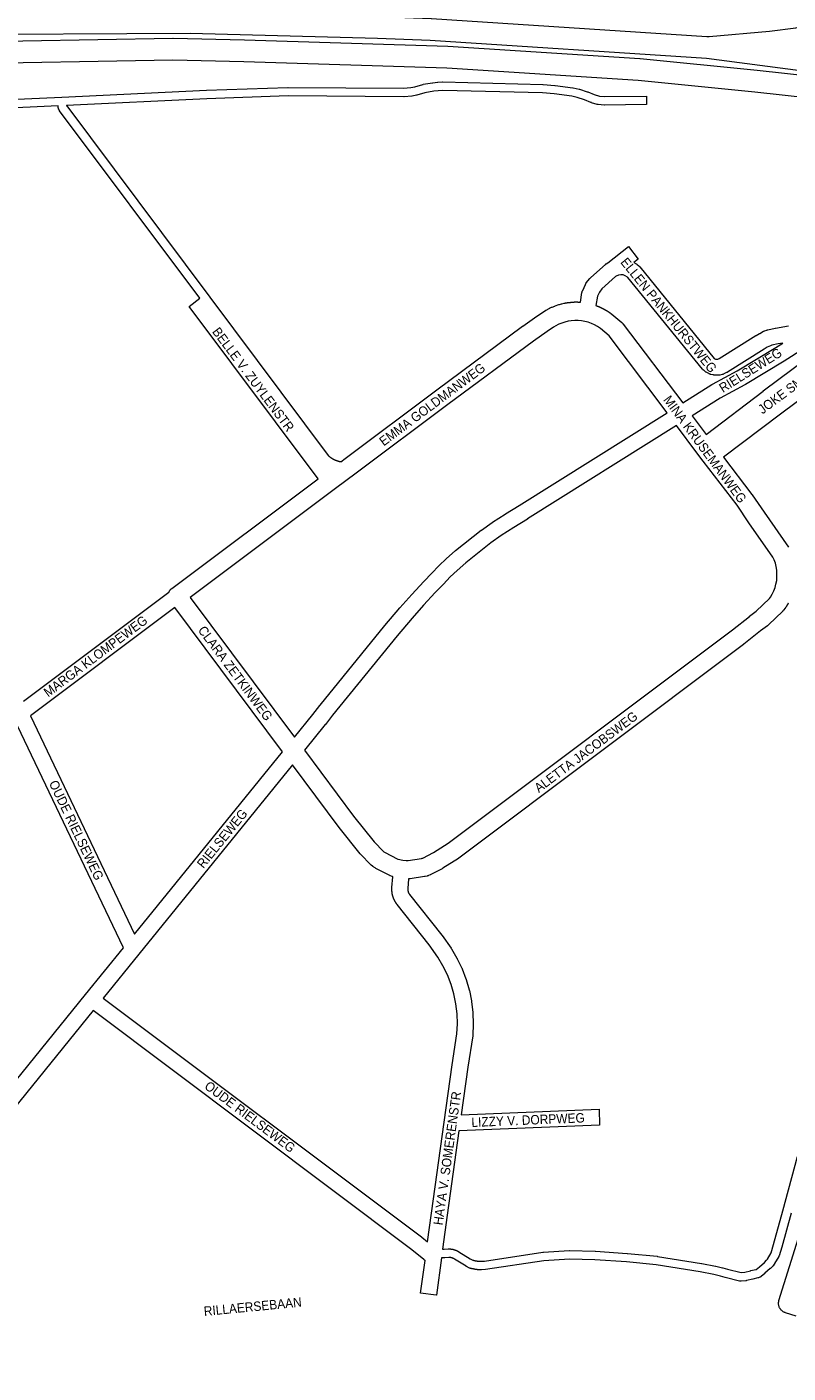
# Model space of a CAD drawing. Header units: metres. Extents: x 123819 to 142731, y 393440 to 405763.
# Tile 69 of 256: x 130577 to 131201, y 393522 to 394624. Entities that reach past the tile are written whole.
import ezdxf
from ezdxf.enums import TextEntityAlignment as Align

# ---------------------------------------------------------------- set-up
doc = ezdxf.new("R2010")
doc.units = ezdxf.units.M
doc.header["$MEASUREMENT"] = 0
for name, color, linetype, lineweight in [('gs-anno-wegen algemeen tekst', 7, 'Continuous', 0), ('gs-knt-aanvullende hoofdweg', 7, 'Continuous', 0), ('gs-knt-autosnelweg', 7, 'Continuous', 0), ('gs-knt-fietspaden', 7, 'Continuous', 0), ('gs-knt-hoofdweg', 7, 'Continuous', 0), ('gs-knt-wegen algemeen', 7, 'Continuous', 0), ('gs-vlk-plantopografie wegen algemeen', 7, 'Continuous', 0)]:
    doc.layers.add(name, color=color, linetype=linetype, lineweight=lineweight)
doc.styles.add('Style-Arial', font='arial.ttf')

msp = doc.modelspace()

# ---------------------------------------------------------------- linework, layer by layer
at = {"layer": 'gs-knt-aanvullende hoofdweg', "color": 7, "linetype": 'Continuous', "flags": 128}
for points in [[(130834.4, 394268), (130838, 394270.7), (130912.9, 394326.9), (130912.9, 394326.9), (130983.2, 394378.9), (130983.4, 394379), (130994.8, 394387), (130994.9, 394387.1), (131000.2, 394390.6), (131000.4, 394390.7), (131002.3, 394391.9), (131002.6, 394392), (131004.9, 394393.4), (131005, 394393.5), (131005.1, 394393.5), (131005.2, 394393.6), (131005.4, 394393.7), (131005.5, 394393.7), (131005.8, 394393.8), (131007, 394394.4), (131007.3, 394394.5), (131007.4, 394394.5), (131009.6, 394395.4), (131009.9, 394395.5), (131013, 394396.6), (131013.1, 394396.6), (131013.2, 394396.7), (131013.5, 394396.7), (131013.5, 394396.7), (131015, 394397.2), (131015.4, 394397.3), (131017.2, 394397.7), (131017.3, 394397.7), (131017.4, 394397.7), (131017.5, 394397.7), (131017.6, 394397.7), (131017.7, 394397.8), (131017.8, 394397.8), (131017.8, 394397.8), (131018, 394397.8), (131018.1, 394397.8), (131018.1, 394397.8), (131018.3, 394397.9), (131018.3, 394397.9), (131018.4, 394397.9), (131018.6, 394397.9), (131018.6, 394397.9), (131018.8, 394398), (131018.8, 394398), (131018.9, 394398), (131019.1, 394398), (131019.1, 394398), (131019.2, 394398), (131019.3, 394398.1), (131019.4, 394398.1), (131019.5, 394398.1), (131019.6, 394398.1), (131019.7, 394398.1), (131019.8, 394398.1), (131019.8, 394398.1), (131020, 394398.2), (131020.1, 394398.2), (131020.2, 394398.2), (131020.3, 394398.2), (131020.3, 394398.2), (131020.5, 394398.2), (131020.6, 394398.2), (131020.6, 394398.2), (131020.8, 394398.3), (131020.8, 394398.3), (131020.9, 394398.3), (131021.1, 394398.3), (131021.1, 394398.3), (131021.3, 394398.3), (131021.4, 394398.3), (131021.4, 394398.3), (131021.6, 394398.4), (131021.6, 394398.4), (131021.7, 394398.4), (131021.9, 394398.4), (131021.9, 394398.4), (131022, 394398.4), (131022.1, 394398.4), (131022.2, 394398.4), (131022.4, 394398.4), (131022.4, 394398.4), (131022.5, 394398.5), (131022.6, 394398.5), (131022.7, 394398.5), (131022.8, 394398.5), (131022.9, 394398.5), (131023, 394398.5), (131023.1, 394398.5), (131023.1, 394398.5), (131023.3, 394398.5), (131023.4, 394398.5), (131023.5, 394398.5), (131023.6, 394398.6), (131023.6, 394398.6), (131023.8, 394398.6), (131023.9, 394398.6), (131023.9, 394398.6), (131024.1, 394398.6), (131024.1, 394398.6), (131024.3, 394398.6), (131024.4, 394398.6), (131024.4, 394398.6), (131024.6, 394398.6), (131024.6, 394398.6), (131024.7, 394398.6), (131024.9, 394398.6), (131024.9, 394398.6), (131025, 394398.6), (131025.1, 394398.6), (131025.2, 394398.6), (131025.4, 394398.6), (131025.4, 394398.6), (131025.4, 394398.6), (131025.4, 394398.6), (131025.5, 394398.6), (131025.7, 394398.7), (131025.7, 394398.7), (131025.8, 394398.7), (131025.9, 394398.7), (131026, 394398.7), (131026.2, 394398.7), (131026.2, 394398.7), (131026.3, 394398.7), (131026.4, 394398.7), (131026.5, 394398.7), (131026.6, 394398.7), (131026.7, 394398.7), (131026.8, 394398.7), (131026.9, 394398.7), (131026.9, 394398.7), (131027.1, 394398.7), (131027.2, 394398.7), (131027.3, 394398.7), (131027.4, 394398.7), (131027.4, 394398.7), (131027.6, 394398.7), (131027.7, 394398.7), (131027.7, 394398.7), (131027.9, 394398.7), (131027.9, 394398.7), (131028.1, 394398.7), (131028.2, 394398.7), (131028.2, 394398.7), (131028.4, 394398.6), (131028.4, 394398.6), (131028.5, 394398.6), (131028.7, 394398.6), (131028.8, 394398.6), (131028.9, 394398.6), (131029, 394398.6), (131029.2, 394398.6), (131029.2, 394398.6), (131029.3, 394398.6), (131029.4, 394398.6), (131029.5, 394398.6), (131029.6, 394398.6), (131029.7, 394398.6), (131029.8, 394398.6), (131029.9, 394398.6), (131030.1, 394398.6), (131030.2, 394398.6), (131030.3, 394398.6), (131030.4, 394398.5), (131030.5, 394398.5), (131030.6, 394398.5)], [(131043.3, 394395.8), (131043.3, 394395.8), (131043.4, 394395.8), (131043.5, 394395.7), (131043.6, 394395.7), (131043.8, 394395.6), (131043.9, 394395.6), (131043.9, 394395.6), (131044.1, 394395.5), (131044.1, 394395.5), (131044.2, 394395.5), (131044.3, 394395.4), (131044.4, 394395.4), (131044.5, 394395.3), (131044.6, 394395.3), (131044.7, 394395.3), (131044.8, 394395.2), (131045, 394395.2), (131045.1, 394395.1), (131045.1, 394395.1), (131045.3, 394395), (131045.3, 394395), (131045.4, 394395), (131045.5, 394394.9), (131045.6, 394394.9), (131045.7, 394394.9), (131045.8, 394394.8), (131045.9, 394394.8), (131046, 394394.7), (131046.2, 394394.7), (131046.2, 394394.6), (131046.3, 394394.6), (131046.5, 394394.5), (131046.5, 394394.5), (131046.6, 394394.5), (131046.7, 394394.4), (131046.7, 394394.4), (131046.9, 394394.3), (131047, 394394.3), (131047, 394394.3), (131047.2, 394394.2), (131047.3, 394394.1), (131047.4, 394394.1), (131047.5, 394394.1), (131047.6, 394394), (131047.7, 394394), (131047.8, 394393.9), (131047.9, 394393.9), (131047.9, 394393.9), (131048.1, 394393.8), (131048.1, 394393.8), (131048.2, 394393.7), (131048.3, 394393.7), (131048.5, 394393.6), (131048.6, 394393.5), (131048.6, 394393.5), (131048.8, 394393.4), (131048.8, 394393.4), (131048.9, 394393.4), (131049, 394393.3), (131049.1, 394393.3), (131049.2, 394393.2), (131049.3, 394393.2), (131049.4, 394393.1), (131049.5, 394393.1), (131049.5, 394393.1), (131049.6, 394393), (131049.7, 394392.9), (131049.8, 394392.9), (131049.9, 394392.8), (131049.9, 394392.8), (131050.1, 394392.8), (131050.2, 394392.7), (131050.2, 394392.7), (131050.3, 394392.6), (131050.4, 394392.6), (131050.5, 394392.5), (131050.6, 394392.4), (131050.6, 394392.4), (131050.8, 394392.4), (131050.8, 394392.3), (131050.9, 394392.3), (131051, 394392.2), (131051.1, 394392.2), (131051.2, 394392.1), (131051.3, 394392.1), (131051.3, 394392), (131051.5, 394392), (131051.5, 394391.9), (131051.6, 394391.9), (131051.7, 394391.8), (131051.9, 394391.7), (131052, 394391.7), (131052, 394391.6), (131052.1, 394391.6), (131052.2, 394391.5), (131052.3, 394391.5), (131052.4, 394391.4), (131052.4, 394391.4), (131052.6, 394391.3), (131052.6, 394391.3), (131052.7, 394391.2), (131052.8, 394391.1), (131052.8, 394391.1), (131053, 394391), (131053, 394391), (131053.1, 394391), (131053.2, 394390.9), (131053.3, 394390.8), (131053.4, 394390.8), (131053.5, 394390.7), (131053.5, 394390.7), (131053.6, 394390.6), (131053.7, 394390.6), (131053.8, 394390.5), (131053.9, 394390.4), (131053.9, 394390.4), (131054, 394390.3), (131054.1, 394390.3), (131054.2, 394390.2), (131054.3, 394390.1), (131054.3, 394390.1), (131054.4, 394390.1), (131054.5, 394390), (131054.6, 394390), (131054.7, 394389.9), (131054.7, 394389.8), (131054.8, 394389.8), (131055, 394389.7), (131055.1, 394389.6), (131055.2, 394389.5), (131055.2, 394389.5), (131055.3, 394389.4), (131055.4, 394389.4), (131055.5, 394389.3), (131055.6, 394389.2), (131055.6, 394389.2), (131055.7, 394389.1), (131055.8, 394389.1), (131055.9, 394389), (131056, 394388.9), (131056, 394388.9), (131056.1, 394388.8), (131056.3, 394388.7), (131064.5, 394381.8), (131064.7, 394381.6), (131065, 394381.4), (131065.2, 394381.1), (131065.4, 394380.9), (131065.6, 394380.6), (131114.4, 394316.1)], [(131370.1, 394388.4), (131352.7, 394392.5), (131348, 394393.1), (131343.4, 394393.4), (131335.6, 394393.3), (131327.8, 394392.5), (131320.3, 394391.2), (131313.1, 394389.3), (131308.6, 394387.5), (131304.1, 394385.4), (131304.1, 394385.4), (131291.8, 394378.5), (131291.8, 394378.5), (131282, 394372), (131194.3, 394307), (131147.7, 394271.6)], [(131034.2, 394382.8), (131031.4, 394383.3), (131028.7, 394383.6), (131025.9, 394383.6), (131023.1, 394383.4), (131020.4, 394383), (131017.7, 394382.3), (131012.9, 394380.6), (131012.3, 394380.3), (131008.4, 394378), (131003.3, 394374.6), (130992.1, 394366.7), (130921.9, 394314.9), (130847, 394258.7), (130830.1, 394246), (130711, 394156.8)], [(131101.6, 394308.1), (131054.2, 394370.9), (131046.9, 394377), (131044.6, 394378.6), (131042.1, 394380), (131039.6, 394381.1), (131036.9, 394382.1), (131034.2, 394382.8)], [(131133.5, 394290.3), (131180.1, 394325.8), (131180.1, 394325.9), (131216.6, 394352.9)], [(131122.1, 394305.6), (131133.5, 394290.3)], [(131191.3, 394170.9), (131191.5, 394173.7), (131191.5, 394176.6), (131191.3, 394179.4), (131190.9, 394182.2), (131190.2, 394185), (131189.2, 394187.7), (131188.2, 394190), (131168.6, 394218), (131168.5, 394218.1), (131158.8, 394232.4), (131131.2, 394268.4), (131126, 394275.2), (131126, 394275.2), (131126, 394275.3), (131109.3, 394297.6)], [(131147.7, 394271.6), (131170.9, 394241.3), (131171, 394241.1), (131171.1, 394241), (131180.9, 394226.6), (131200.9, 394198)], [(130693.6, 394161.3), (130693.7, 394161.3), (130693.7, 394161.5), (130693.7, 394161.5), (130693.8, 394161.7), (130693.9, 394161.8), (130693.9, 394161.8), (130694, 394162), (130694.1, 394162.2), (130694.1, 394162.2), (130694.1, 394162.2), (130694.2, 394162.3), (130694.3, 394162.5), (130694.3, 394162.5), (130694.3, 394162.5), (130694.4, 394162.6), (130694.5, 394162.8), (130694.5, 394162.8), (130694.5, 394162.8), (130694.6, 394162.9), (130694.7, 394163.1), (130694.7, 394163.1), (130694.7, 394163.1), (130694.8, 394163.2), (130694.9, 394163.3), (130694.9, 394163.4), (130694.9, 394163.4), (130695.2, 394163.6), (130695.2, 394163.6), (130695.3, 394163.7), (130695.5, 394163.9), (130695.5, 394163.9), (130695.5, 394163.9), (130695.6, 394164), (130695.7, 394164.1), (130695.7, 394164.1), (130695.7, 394164.1), (130695.9, 394164.2), (130696, 394164.3), (130815.9, 394254.1)], [(130885.2, 393942.1), (130888, 393941.7), (130889.5, 393941.7), (130900.4, 393943.3), (130901, 393943.5), (130901.5, 393943.7), (130910.2, 393948.2), (130922.2, 393955.9), (131155.1, 394130.4), (131168.9, 394141.4), (131169.1, 394141.6), (131174.5, 394145.6), (131185.3, 394156.1), (131186.1, 394157.1), (131187.6, 394159.6), (131188.9, 394162.3), (131189.9, 394165.1), (131190.7, 394167.9), (131191.3, 394170.9)], [(131191.3, 394170.9), (131191.3, 394170.9)], [(131191.3, 394170.9), (131191.3, 394170.9)], [(130711, 394156.8), (130796.4, 394042.6)], [(130786.6, 394030.6), (130698.4, 394148.6)], [(131200.7, 394152.2), (131200.6, 394152), (131200.5, 394152), (131200.5, 394151.9), (131200.4, 394151.8), (131200.4, 394151.7), (131200.3, 394151.6), (131200.3, 394151.5), (131200.2, 394151.5), (131200.2, 394151.3), (131200.1, 394151.3), (131200.1, 394151.2), (131200, 394151), (131200, 394151), (131199.9, 394150.9), (131199.9, 394150.8), (131199.8, 394150.7), (131199.7, 394150.6), (131199.7, 394150.6), (131199.6, 394150.4), (131199.6, 394150.3), (131199.6, 394150.3), (131199.5, 394150.1), (131199.4, 394150.1), (131199.4, 394150), (131199.3, 394149.9), (131199.3, 394149.9), (131199.2, 394149.7), (131199.2, 394149.6), (131199.1, 394149.6), (131199, 394149.4), (131199, 394149.4), (131198.9, 394149.3), (131198.9, 394149.2), (131198.8, 394149.1), (131198.8, 394149), (131198.7, 394149), (131198.7, 394148.9), (131198.6, 394148.7), (131198.6, 394148.7), (131198.4, 394148.5), (131198.4, 394148.5), (131198.2, 394148.2), (131196.9, 394146.5), (131196.6, 394146.2), (131196.4, 394146), (131196.2, 394145.8), (131184.7, 394134.5), (131184.4, 394134.2), (131184.1, 394134), (131183.8, 394133.8), (131178.1, 394129.6), (131164.4, 394118.6), (131164.2, 394118.5), (130931, 393943.7), (130930.8, 393943.6), (130930.6, 393943.4), (130930.6, 393943.4), (130930.6, 393943.4)], [(130804.5, 394031.9), (130844.8, 393977.9), (130861.7, 393957), (130869.3, 393949.1), (130869.7, 393948.8), (130870.2, 393948.5), (130881, 393942.9), (130881.3, 393942.8), (130885.2, 393942.1)], [(130876.9, 393928.4), (130876.7, 393928.5), (130876.6, 393928.5), (130876.3, 393928.6), (130875, 393929.2), (130874.7, 393929.3), (130874.4, 393929.4), (130863, 393935.3), (130862.8, 393935.4), (130862.5, 393935.6), (130861.3, 393936.4), (130861, 393936.5), (130860.9, 393936.6), (130860.8, 393936.7), (130860.6, 393936.8), (130860.5, 393936.9), (130860.3, 393937.1), (130859.2, 393938), (130859, 393938.2), (130858.8, 393938.5), (130850.7, 393946.7), (130850.4, 393947), (130850.2, 393947.3), (130833, 393968.6), (130832.9, 393968.8), (130794.7, 394019.9)], [(130885.2, 393942.1), (130885.2, 393942.1)], [(130885.2, 393942.1), (130885.2, 393942.1)], [(130930.6, 393943.4), (130918, 393935.4), (130917.7, 393935.2), (130917.4, 393935), (130908.1, 393930.2), (130907.8, 393930.1), (130907.5, 393929.9), (130906.2, 393929.4), (130905.9, 393929.2), (130905.8, 393929.2), (130905.8, 393929.2), (130905.7, 393929.2), (130905.6, 393929.1), (130905.5, 393929.1), (130905.4, 393929.1), (130905.4, 393929.1), (130905.3, 393929.1), (130905, 393929), (130903.5, 393928.6), (130903.2, 393928.6), (130902.9, 393928.5), (130891.2, 393926.8), (130890.9, 393926.7), (130890.8, 393926.7), (130890.7, 393926.7), (130890.6, 393926.7), (130890.4, 393926.7), (130890.4, 393926.7), (130890.3, 393926.7), (130890, 393926.7), (130889.8, 393926.7)]]:
    msp.add_lwpolyline(points, dxfattribs=at)
at = {"layer": 'gs-knt-autosnelweg', "color": 7, "linetype": 'Continuous', "flags": 128}
for points in [[(130458.6, 394634.3), (130479.7, 394635), (130479.9, 394635), (130502.9, 394635.3), (130502.9, 394635.3), (130711.1, 394636.3), (130711.4, 394636.3), (130864.9, 394632.2), (130865, 394632.2), (130908.4, 394630.6), (130908.6, 394630.6), (131134, 394615.8), (131136, 394615.8)], [(131136, 394615.8), (131185.5, 394620.3), (131207, 394623.1), (131222.2, 394627.1)], [(131435.8, 394553.2), (131436.7, 394556.9), (131407.9, 394561.5), (131227.4, 394585.7), (131133.9, 394597.8), (130907.6, 394612.6), (130864.4, 394614.2), (130711.1, 394618.3), (130503.1, 394617.3)], [(130512.3, 394611.4), (130696.8, 394614.6), (130697.2, 394614.6), (130755.4, 394613.3), (130755.5, 394613.3), (130921.9, 394608), (130922.1, 394607.9), (131079.1, 394597.9), (131079.4, 394597.9), (131175.3, 394588.4), (131175.4, 394588.4), (131247.4, 394580.5), (131247.6, 394580.5), (131362.1, 394565.1), (131362.4, 394565.1), (131380, 394562.2), (131380.2, 394562.2), (131400.1, 394558.5), (131435.8, 394553.2)], [(131136, 394615.8), (131136, 394615.8)], [(131136, 394615.8), (131136, 394615.8)], [(131431.6, 394535.6), (131397.4, 394540.6), (131397, 394540.7), (131377, 394544.4), (131359.6, 394547.3), (131245.4, 394562.6), (131173.5, 394570.5), (131077.8, 394579.9), (130921.1, 394590), (130754.9, 394595.3), (130696.9, 394596.6), (130512.7, 394593.4), (130461.8, 394590.8)]]:
    msp.add_lwpolyline(points, dxfattribs=at)
at = {"layer": 'gs-knt-fietspaden', "color": 7, "linetype": 'Continuous', "flags": 128}
for points in [[(130550.6, 394563.8), (130606, 394566.4), (130724.4, 394571.9), (130724.5, 394571.9), (130791.1, 394574.3), (130791.3, 394574.3), (130885.8, 394573.6), (130891.7, 394574.1), (130894.9, 394574.8), (130901.5, 394576.7), (130901.6, 394576.7), (130901.7, 394576.7), (130901.7, 394576.7), (130901.8, 394576.8), (130909.4, 394578.1), (130909.6, 394578.1), (130909.7, 394578.1), (130913.5, 394578.5), (130913.6, 394578.5), (130913.7, 394578.5), (130917.6, 394578.7), (130917.7, 394578.7), (130917.8, 394578.7), (130999.8, 394576.7), (130999.9, 394576.7), (131000, 394576.7), (131009.7, 394575.9), (131009.8, 394575.9), (131024.4, 394574), (131024.6, 394573.9), (131024.7, 394573.9), (131029.5, 394572.9), (131029.6, 394572.9), (131029.6, 394572.9), (131029.6, 394572.9), (131029.7, 394572.9), (131029.7, 394572.8), (131029.8, 394572.8), (131036.2, 394570.7), (131036.4, 394570.7), (131036.5, 394570.6), (131041.7, 394568.4), (131046.1, 394567.2), (131050.5, 394566.7), (131084.7, 394567.2, -0.385076), (131084.7, 394567.2), (131084.8, 394560.2, -0.385078), (131084.8, 394560.2), (131050.4, 394559.7), (131050.3, 394559.7), (131050.1, 394559.7), (131050, 394559.7), (131045, 394560.3), (131044.9, 394560.3), (131044.8, 394560.3), (131044.7, 394560.3), (131044.6, 394560.3), (131044.6, 394560.3), (131044.4, 394560.4), (131039.6, 394561.7), (131039.5, 394561.8), (131039.4, 394561.8), (131039.2, 394561.9), (131033.9, 394564.1), (131027.8, 394566.1), (131023.4, 394567), (131009, 394568.9), (130999.5, 394569.7), (130917.8, 394571.7), (130914.1, 394571.5), (130910.5, 394571.2), (130903.2, 394569.9), (130896.7, 394568), (130896.5, 394568), (130896.4, 394567.9), (130892.9, 394567.2), (130892.8, 394567.2), (130892.7, 394567.2), (130892.7, 394567.2), (130892.7, 394567.2), (130892.5, 394567.2), (130886.3, 394566.6), (130886.2, 394566.5), (130886.1, 394566.5), (130886.1, 394566.5), (130886.1, 394566.5), (130885.9, 394566.5), (130791.3, 394567.3), (130724.7, 394564.9), (130609.8, 394559.5)], [(130931.1, 393621.6), (130940.4, 393615.7), (130942.4, 393614.8), (130942.6, 393614.7), (130942.8, 393614.7), (130943, 393614.6), (130943.2, 393614.6), (130943.4, 393614.5), (130943.7, 393614.5), (130943.9, 393614.4), (130944.1, 393614.4), (130944.3, 393614.3), (130944.5, 393614.3), (130944.7, 393614.3), (130944.9, 393614.2), (130945.1, 393614.2), (130945.3, 393614.1), (130945.6, 393614.1), (130945.8, 393614.1), (130946, 393614), (130946.2, 393614), (130946.4, 393614), (130946.6, 393614), (130946.8, 393613.9), (130947.1, 393613.9), (130947.3, 393613.9), (130947.5, 393613.9), (130947.7, 393613.9), (130947.9, 393613.8), (130948.1, 393613.8), (130948.3, 393613.8), (130948.6, 393613.8), (130948.8, 393613.8), (130949, 393613.8), (130949.2, 393613.8), (130951.9, 393614), (130999.8, 393621.2), (131000, 393621.2), (131000.2, 393621.2), (131021.4, 393622.5), (131021.5, 393622.5), (131021.7, 393622.5), (131042.6, 393622), (131042.8, 393622), (131068.8, 393620.3), (131069, 393620.3), (131093.4, 393617.9), (131093.5, 393617.9), (131093.6, 393617.8), (131129.8, 393612.1), (131129.9, 393612.1), (131141.3, 393609.9), (131141.4, 393609.9), (131141.5, 393609.8), (131147, 393608.4), (131147.2, 393608.4), (131150.9, 393607.3), (131162.1, 393604.6), (131165.1, 393604.8), (131169.9, 393606.1), (131170, 393606.2), (131170.1, 393606.2), (131174.1, 393607), (131174.1, 393607, -0.518058), (131174.1, 393607), (131174.1, 393607), (131174.1, 393606.8)]]:
    msp.add_lwpolyline(points, format="xyb", dxfattribs=at)
for points in [[(130602.8, 394559.2), (130550.9, 394556.7)], [(130719, 394401.8), (130604.1, 394555.2), (130604, 394555.4), (130603.9, 394555.5), (130603.9, 394555.6), (130603.8, 394555.7), (130603.4, 394556.5), (130603.3, 394556.6), (130603.3, 394556.7), (130603.2, 394556.9), (130603.1, 394557), (130603.1, 394557.2), (130603.1, 394557.3), (130603, 394557.5), (130602.9, 394558.3), (130602.8, 394558.5), (130602.8, 394558.6), (130602.8, 394558.7), (130602.8, 394558.8), (130602.8, 394559.2)], [(130609.8, 394559.5), (130609.8, 394559.4), (130609.8, 394559.3), (130609.9, 394559.2)], [(130609.9, 394559.2), (130824.1, 394273.1)], [(130824.1, 394273.1), (130824.3, 394272.9), (130824.4, 394272.8), (130824.5, 394272.7), (130824.6, 394272.6), (130824.7, 394272.5), (130824.8, 394272.4), (130825, 394272.3), (130825.1, 394272.2), (130825.2, 394272.2), (130825.3, 394272.1), (130825.4, 394272), (130825.5, 394271.9), (130825.7, 394271.8), (130825.8, 394271.7), (130825.9, 394271.6), (130826, 394271.5), (130826.1, 394271.5), (130826.3, 394271.4), (130826.4, 394271.3), (130826.5, 394271.2), (130826.6, 394271.1), (130826.7, 394271), (130826.9, 394271), (130827, 394270.9), (130827.1, 394270.8), (130827.2, 394270.7), (130827.4, 394270.6), (130827.5, 394270.6), (130827.6, 394270.5), (130827.7, 394270.4), (130827.9, 394270.4), (130828, 394270.3), (130828.1, 394270.2), (130828.3, 394270.1), (130828.4, 394270.1), (130828.5, 394270), (130828.6, 394269.9), (130828.8, 394269.9), (130828.9, 394269.8), (130829, 394269.7), (130829.2, 394269.7), (130829.3, 394269.6), (130829.4, 394269.6), (130829.6, 394269.5), (130829.7, 394269.4), (130829.8, 394269.4), (130830, 394269.3), (130830.1, 394269.3), (130830.3, 394269.2), (130830.4, 394269.2), (130830.5, 394269.1), (130830.7, 394269.1), (130830.8, 394269), (130830.9, 394268.9), (130831.1, 394268.9), (130831.2, 394268.9), (130831.4, 394268.8), (130831.5, 394268.8), (130831.6, 394268.7), (130831.8, 394268.7), (130831.9, 394268.6), (130832.1, 394268.6), (130832.2, 394268.5), (130832.3, 394268.5), (130832.5, 394268.5), (130832.6, 394268.4), (130832.8, 394268.4), (130832.9, 394268.4), (130833, 394268.3), (130833.2, 394268.3), (130833.3, 394268.3), (130833.5, 394268.2), (130833.6, 394268.2), (130833.8, 394268.2), (130833.9, 394268.1), (130834.1, 394268.1), (130834.2, 394268.1), (130834.3, 394268), (130834.4, 394268)], [(130824.1, 394273.1), (130824.1, 394273.1)], [(130824.1, 394273.1), (130824.1, 394273.1)], [(131174.1, 393606.8), (131174.5, 393607.2), (131177.2, 393609.3), (131181.3, 393612.9), (131182.9, 393614.7), (131183.7, 393615.6), (131186.7, 393620.8), (131188.8, 393627.4), (131196.3, 393655.1), (131196.3, 393655.1), (131208.3, 393699.4)], [(131203, 393653.3), (131195.6, 393625.4), (131195.6, 393625.4), (131195.5, 393625.3), (131193.2, 393618.3), (131193.2, 393618.2), (131193.1, 393618.1), (131193.1, 393617.9), (131193, 393617.8), (131193, 393617.7), (131189.6, 393611.9), (131189.6, 393611.7), (131189.5, 393611.6), (131189.4, 393611.5), (131189.3, 393611.4), (131188.3, 393610.1), (131188.2, 393610), (131188.1, 393609.9), (131186.2, 393608), (131186.1, 393607.9), (131186, 393607.8), (131181.7, 393604), (131181.7, 393603.9), (131178.5, 393601.3), (131178.3, 393601.2), (131178.3, 393601.2), (131178.2, 393601.1), (131178.2, 393601.1), (131178.1, 393601.1), (131178.1, 393601.1), (131178.1, 393601.1), (131178.1, 393601.1), (131178, 393601), (131177.9, 393601), (131177.9, 393601), (131177.8, 393600.9), (131177.8, 393600.9), (131177.8, 393600.9), (131177.8, 393600.9), (131177.6, 393600.8), (131177.6, 393600.8), (131177.6, 393600.8), (131177.5, 393600.8), (131177.4, 393600.8), (131177.4, 393600.8), (131177.4, 393600.8)], [(131177.4, 393600.8), (131176.3, 393600.3), (131176.1, 393600.3), (131176, 393600.3), (131175.8, 393600.2), (131171.7, 393599.3), (131166.6, 393598), (131166.4, 393597.9), (131166.3, 393597.9), (131166.1, 393597.9), (131166, 393597.9), (131162.1, 393597.5), (131161.9, 393597.5), (131161.7, 393597.5), (131161.6, 393597.5), (131161.4, 393597.5), (131161.3, 393597.6), (131161.1, 393597.6), (131160.9, 393597.6), (131149.2, 393600.5), (131149, 393600.5), (131145.2, 393601.7), (131139.9, 393603), (131128.7, 393605.2), (131092.6, 393610.9), (131068.3, 393613.3), (131042.4, 393615), (131021.7, 393615.5), (131000.7, 393614.2), (130952.9, 393607.1), (130952.8, 393607), (130952.7, 393607), (130949.6, 393606.8), (130949.5, 393606.7), (130949.3, 393606.7), (130949.2, 393606.7), (130949, 393606.7), (130948.9, 393606.7), (130948.8, 393606.8), (130948.6, 393606.8), (130948.5, 393606.8), (130948.3, 393606.8), (130948.2, 393606.8), (130948.1, 393606.8), (130947.9, 393606.8), (130947.8, 393606.8), (130947.6, 393606.8), (130947.5, 393606.8), (130947.4, 393606.8), (130947.2, 393606.9), (130947.1, 393606.9), (130946.9, 393606.9), (130946.8, 393606.9), (130946.7, 393606.9), (130946.5, 393606.9), (130946.4, 393606.9), (130946.2, 393606.9), (130946.1, 393607), (130946, 393607), (130945.8, 393607), (130945.7, 393607), (130945.5, 393607), (130945.4, 393607), (130945.3, 393607.1), (130945.1, 393607.1), (130945, 393607.1), (130944.8, 393607.1), (130944.7, 393607.1), (130944.6, 393607.2), (130944.4, 393607.2), (130944.3, 393607.2), (130944.1, 393607.2), (130944, 393607.3), (130943.9, 393607.3), (130943.7, 393607.3), (130943.6, 393607.3), (130943.4, 393607.4), (130943.3, 393607.4), (130943.2, 393607.4), (130943, 393607.4), (130942.9, 393607.5), (130942.7, 393607.5), (130942.6, 393607.5), (130942.5, 393607.5), (130942.3, 393607.6), (130942.2, 393607.6), (130942.1, 393607.6), (130941.9, 393607.7), (130941.8, 393607.7), (130941.6, 393607.7), (130941.5, 393607.8), (130941.4, 393607.8), (130941.2, 393607.8), (130941.1, 393607.9), (130941, 393607.9), (130940.8, 393607.9), (130940.7, 393608), (130940.5, 393608), (130940.4, 393608), (130940.3, 393608.1), (130940.1, 393608.1), (130940, 393608.2), (130939.8, 393608.2), (130939.7, 393608.3), (130937.2, 393609.5), (130937.1, 393609.5), (130937, 393609.6), (130936.9, 393609.7), (130927.4, 393615.6), (130927.3, 393615.7), (130927.2, 393615.7), (130927.2, 393615.7), (130927.1, 393615.8), (130927, 393615.8), (130927, 393615.8), (130926.9, 393615.9), (130926.8, 393615.9), (130926.8, 393616), (130926.7, 393616), (130926.6, 393616), (130926.6, 393616.1), (130926.5, 393616.1), (130926.4, 393616.1), (130926.4, 393616.1), (130926.3, 393616.2), (130926.2, 393616.2), (130926.2, 393616.2), (130926.1, 393616.3), (130926, 393616.3), (130925.9, 393616.3), (130925.9, 393616.4), (130925.8, 393616.4), (130925.7, 393616.4), (130925.7, 393616.4), (130925.6, 393616.5), (130925.5, 393616.5), (130925.4, 393616.5), (130925.4, 393616.5), (130925.3, 393616.5), (130925.2, 393616.6), (130925.2, 393616.6), (130925.1, 393616.6), (130925, 393616.6), (130924.9, 393616.6), (130924.9, 393616.7), (130924.8, 393616.7), (130924.7, 393616.7), (130924.6, 393616.7), (130924.6, 393616.7), (130924.5, 393616.7), (130924.4, 393616.8), (130924.4, 393616.8), (130924.3, 393616.8), (130924.2, 393616.8), (130924.1, 393616.8), (130924.1, 393616.8), (130924, 393616.8), (130923.9, 393616.8), (130923.8, 393616.9), (130923.8, 393616.9), (130923.7, 393616.9), (130923.6, 393616.9), (130923.5, 393616.9), (130923.5, 393616.9), (130923.4, 393616.9), (130923.3, 393616.9), (130923.2, 393616.9), (130923.2, 393616.9), (130923.1, 393616.9), (130923, 393616.9), (130922.9, 393616.9), (130922.9, 393616.9), (130922.8, 393616.9), (130919.5, 393616.6), (130919.4, 393616.6), (130919.3, 393616.6), (130916.7, 393616.5)], [(130917.6, 393623.6), (130918.9, 393623.6), (130922.3, 393623.9), (130922.4, 393623.9), (130922.5, 393623.9), (130922.7, 393623.9), (130922.8, 393623.9), (130922.9, 393623.9), (130923.1, 393623.9), (130923.2, 393623.9), (130923.4, 393623.9), (130923.5, 393623.9), (130923.6, 393623.9), (130923.8, 393623.9), (130923.9, 393623.9), (130924.1, 393623.9), (130924.2, 393623.9), (130924.3, 393623.9), (130924.5, 393623.8), (130924.6, 393623.8), (130924.8, 393623.8), (130924.9, 393623.8), (130925, 393623.8), (130925.2, 393623.8), (130925.3, 393623.7), (130925.5, 393623.7), (130925.6, 393623.7), (130925.7, 393623.7), (130925.9, 393623.6), (130926, 393623.6), (130926.2, 393623.6), (130926.3, 393623.5), (130926.4, 393623.5), (130926.6, 393623.5), (130926.7, 393623.4), (130926.8, 393623.4), (130927, 393623.4), (130927.1, 393623.3), (130927.2, 393623.3), (130927.4, 393623.3), (130927.5, 393623.2), (130927.7, 393623.2), (130927.8, 393623.1), (130927.9, 393623.1), (130928, 393623), (130928.2, 393623), (130928.3, 393622.9), (130928.4, 393622.9), (130928.6, 393622.8), (130928.7, 393622.8), (130928.8, 393622.7), (130929, 393622.7), (130929.1, 393622.6), (130929.2, 393622.6), (130929.4, 393622.5), (130929.5, 393622.4), (130929.6, 393622.4), (130929.7, 393622.3), (130929.9, 393622.3), (130930, 393622.2), (130930.1, 393622.1), (130930.2, 393622.1), (130930.4, 393622), (130930.5, 393621.9), (130930.6, 393621.9), (130930.7, 393621.8), (130930.8, 393621.7), (130931, 393621.6), (130931.1, 393621.6)], [(131177.4, 393600.8), (131177.4, 393600.8)], [(131177.4, 393600.8), (131177.4, 393600.8)], [(131177.4, 393600.8), (131177.4, 393600.8)], [(131177.4, 393600.8), (131177.4, 393600.8)]]:
    msp.add_lwpolyline(points, dxfattribs=at)
at = {"layer": 'gs-knt-hoofdweg', "color": 7, "linetype": 'Continuous', "flags": 128}
msp.add_lwpolyline([(131207.3, 393569), (131198.4, 393571.7), (131198.1, 393571.9), (131197.7, 393572), (131197.3, 393572.2), (131197, 393572.3), (131196.7, 393572.5), (131196.3, 393572.7), (131196, 393572.9), (131195.7, 393573.2), (131195.4, 393573.4), (131195.2, 393573.7), (131194.9, 393573.9), (131194.6, 393574.2), (131194.4, 393574.5), (131194.2, 393574.8), (131194, 393575.2), (131193.8, 393575.5), (131193.6, 393575.8), (131193.4, 393576.2), (131193.3, 393576.5), (131193.2, 393576.9), (131193, 393577.3), (131192.9, 393577.6), (131192.9, 393578), (131192.8, 393578.4), (131192.8, 393578.8), (131192.8, 393579.1), (131192.8, 393579.5), (131192.8, 393579.9), (131192.8, 393580.3), (131192.9, 393580.7), (131192.9, 393581.1), (131193, 393581.4), (131193.1, 393581.8), (131253.9, 393775.5)], dxfattribs=at)
at = {"layer": 'gs-knt-wegen algemeen', "color": 7, "linetype": 'Continuous', "flags": 128}
for points in [[(131030.6, 394398.5), (131031.8, 394406.5), (131031.9, 394406.8), (131031.9, 394407.1), (131032, 394407.4), (131032.1, 394407.6), (131032.2, 394407.9), (131032.4, 394408.2), (131034.6, 394413), (131034.8, 394413.3), (131034.9, 394413.5), (131035.1, 394413.8), (131035.3, 394414), (131035.4, 394414.3), (131038.4, 394418), (131038.6, 394418.2), (131038.8, 394418.4), (131038.9, 394418.5), (131039.1, 394418.7), (131051, 394429.5), (131051.2, 394429.6), (131051.4, 394429.8), (131051.6, 394429.9), (131052.9, 394430.8), (131069.9, 394444.1, -0.352507), (131070, 394444.1), (131077.9, 394433.8, -0.359668), (131077.9, 394433.8), (131074.4, 394431.1), (131076.2, 394430), (131076.5, 394429.9), (131076.7, 394429.7), (131076.9, 394429.5), (131077.1, 394429.3), (131078.4, 394428.2), (131078.6, 394428), (131078.8, 394427.8), (131079, 394427.6), (131079.2, 394427.4), (131140.1, 394352.5), (131140.2, 394352.4), (131141.2, 394351.9), (131141.5, 394351.8), (131142.2, 394351.8), (131142.5, 394351.8), (131143.2, 394351.9), (131144.3, 394352.5), (131174.3, 394371.2), (131174.4, 394371.2), (131177.1, 394372.9), (131177.3, 394372.9), (131177.4, 394373), (131180.5, 394374.7), (131180.8, 394374.8), (131181, 394374.9), (131181.2, 394375), (131183.1, 394375.7), (131183.4, 394375.8), (131183.6, 394375.9), (131183.9, 394375.9), (131184.1, 394376), (131190.1, 394377.2), (131190.3, 394377.3), (131201, 394379.1)], [(130815.9, 394254.1), (130710.2, 394395.1, -0.390824), (130710.2, 394395.1), (130719, 394401.8)], [(130933, 393733.6), (131045.8, 393738.3, -0.376499), (131045.8, 393738.3), (131046.3, 393725.3, -0.376499), (131046.3, 393725.3), (130931.1, 393720.5)], [(130912.5, 393586), (130912.5, 393586), (130899.7, 393587.7, -0.369483), (130899.6, 393587.7), (130903.3, 393614.5)], [(130916.7, 393616.5), (130912.6, 393586, -0.280119), (130912.5, 393586)]]:
    msp.add_lwpolyline(points, format="xyb", dxfattribs=at)
for points in [[(131181.1, 394360.1), (131150.9, 394341.2), (131150.7, 394341.1), (131150.5, 394341), (131150.2, 394340.9), (131148.1, 394339.9), (131147.8, 394339.7), (131147.6, 394339.6), (131147.3, 394339.5), (131147, 394339.4), (131146.7, 394339.4), (131144.6, 394338.9), (131144.4, 394338.9), (131144.1, 394338.8), (131143.9, 394338.8), (131143.6, 394338.8), (131143.3, 394338.8), (131141.9, 394338.7), (131141.7, 394338.7), (131141.4, 394338.8), (131141.2, 394338.8), (131139.8, 394338.9), (131139.5, 394339), (131139.2, 394339), (131139, 394339.1), (131137.4, 394339.4), (131137.1, 394339.5), (131136.8, 394339.6), (131136.5, 394339.7), (131136.3, 394339.8), (131136, 394339.9), (131135.8, 394340.1), (131133.5, 394341.2), (131133.3, 394341.4), (131133.1, 394341.5), (131132.8, 394341.7), (131132.6, 394341.9), (131131.5, 394342.8), (131131.2, 394343), (131131, 394343.2), (131130.8, 394343.4), (131130.6, 394343.6), (131130.4, 394343.8), (131069.5, 394418.8), (131069, 394419.1), (131067.3, 394420.2), (131065.5, 394420.8), (131063.6, 394420.9), (131061.7, 394420.6), (131059.9, 394419.9), (131059.4, 394419.5), (131048.2, 394409.4), (131046.1, 394406.7), (131044.5, 394403.5), (131043.3, 394395.8)], [(131288.6, 394408.3), (131197.5, 394350.4), (131197.4, 394350.3), (131165.6, 394331.1), (131165.3, 394331), (131145, 394320), (131122.1, 394305.6)], [(131114.4, 394316.1), (131138.3, 394331.2), (131138.4, 394331.3), (131138.6, 394331.4), (131159, 394342.4), (131190.6, 394361.4), (131196.4, 394365.1)], [(131196.4, 394365.1), (131192.6, 394364.4), (131187.3, 394363.3), (131186.2, 394362.9), (131183.6, 394361.6), (131181.1, 394360.1)], [(130796.4, 394042.6), (130811.5, 394061.1), (130817.2, 394068.6), (130817.4, 394068.8), (130870.4, 394133.9), (130870.5, 394134), (130882.8, 394148.4), (130882.8, 394148.5), (130892.4, 394159.3), (130892.5, 394159.5), (130902.3, 394170), (130902.4, 394170.1), (130909, 394176.9), (130914.6, 394182.8), (130914.7, 394182.9), (130914.8, 394183), (130920.6, 394188.5), (130920.8, 394188.7), (130928.1, 394195.2), (130928.3, 394195.4), (130928.4, 394195.5), (130949.2, 394211.9), (130949.4, 394212), (130949.5, 394212.1), (130958.2, 394218.4), (130958.5, 394218.5), (130969, 394225.2), (130969.1, 394225.3), (130980.4, 394232.2), (131101.6, 394308.1)], [(131109.3, 394297.6), (130987.3, 394221.2), (130987.2, 394221.1), (130975.9, 394214.2), (130965.7, 394207.6), (130957.2, 394201.6), (130936.7, 394185.4), (130929.5, 394179), (130923.9, 394173.7), (130918.5, 394167.9), (130918.4, 394167.9), (130911.7, 394161.1), (130902.1, 394150.7), (130892.7, 394140), (130880.4, 394125.6), (130827.5, 394060.7), (130821.8, 394053.1), (130821.6, 394052.9), (130821.6, 394052.9), (130821.6, 394052.9), (130804.5, 394031.9)], [(130574.4, 394072.1), (130693.6, 394161.3)], [(130698.4, 394148.6), (130580.2, 394060.1)], [(130580.2, 394060.1), (130665.4, 393881.4)], [(130656.3, 393870.2), (130569.6, 394052)], [(130665.4, 393881.4), (130786.6, 394030.6)], [(130794.7, 394019.9), (130669, 393865.2), (130669, 393865.2), (130639.7, 393829.2)], [(130905.3, 393629.6), (130908.5, 393653.2), (130908.5, 393653.3), (130919, 393727.7), (130925.6, 393774.6), (130925.6, 393774.6), (130929.4, 393799.8), (130929.8, 393808), (130929.5, 393816.2), (130928.5, 393824.4), (130926.9, 393832.5), (130924.6, 393840.4), (130921.6, 393848.1), (130918, 393855.5), (130913.8, 393862.6), (130906.8, 393872.8), (130880.4, 393905.8), (130880.2, 393906), (130880.2, 393906.1), (130880.1, 393906.2), (130880, 393906.3), (130880, 393906.4), (130879.9, 393906.4), (130879.8, 393906.5), (130879.8, 393906.6), (130879.7, 393906.7), (130879.7, 393906.8), (130879.6, 393906.9), (130879.5, 393907), (130879.5, 393907.1), (130879.4, 393907.2), (130879.3, 393907.3), (130879.3, 393907.4), (130879.2, 393907.5), (130879.2, 393907.6), (130879.1, 393907.7), (130879.1, 393907.8), (130879, 393907.9), (130878.9, 393908), (130878.9, 393908.1), (130878.8, 393908.2), (130878.8, 393908.3), (130878.7, 393908.4), (130878.7, 393908.5), (130878.6, 393908.6), (130878.6, 393908.7), (130878.5, 393908.8), (130878.4, 393908.9), (130878.4, 393909), (130878.3, 393909.1), (130878.3, 393909.2), (130878.2, 393909.3), (130878.2, 393909.4), (130878.1, 393909.5), (130878.1, 393909.6), (130878, 393909.7), (130878, 393909.8), (130878, 393909.9), (130877.9, 393910), (130877.9, 393910.1), (130877.8, 393910.2), (130877.8, 393910.3), (130877.7, 393910.4), (130877.7, 393910.5), (130877.6, 393910.6), (130877.6, 393910.7), (130877.6, 393910.8), (130877.5, 393910.9), (130877.5, 393911), (130877.4, 393911.1), (130877.4, 393911.2), (130877.4, 393911.3), (130877.3, 393911.4), (130877.3, 393911.6), (130877.3, 393911.7), (130877.2, 393911.8), (130877.2, 393911.9), (130877.1, 393912), (130877.1, 393912.1), (130877.1, 393912.2), (130877, 393912.3), (130877, 393912.4), (130877, 393912.5), (130876.9, 393912.6), (130876.9, 393912.7), (130876.9, 393912.8), (130876.9, 393913), (130876.8, 393913.1), (130876.8, 393913.2), (130876.8, 393913.3), (130876.7, 393913.4), (130876.7, 393913.5), (130876.7, 393913.6), (130876.7, 393913.7), (130876.6, 393913.8), (130876.6, 393913.9), (130876.6, 393914.1), (130876.6, 393914.2), (130876.5, 393914.3), (130876.5, 393914.4), (130876.5, 393914.5), (130876.5, 393914.6), (130876.5, 393914.7), (130876.4, 393914.8), (130876.4, 393914.9), (130876.4, 393915.1), (130876.4, 393915.2), (130876.4, 393915.3), (130876.4, 393915.4), (130876.3, 393915.5), (130876.3, 393915.6), (130876.3, 393915.7), (130876.3, 393915.8), (130876.3, 393916), (130876.3, 393916.1), (130876.3, 393916.2), (130876.2, 393916.3), (130876.2, 393916.4), (130876.2, 393916.5), (130876.2, 393916.6), (130876.2, 393916.7), (130876.2, 393916.9), (130876.2, 393917), (130876.2, 393917.1), (130876.2, 393917.2), (130876.2, 393917.3), (130876.2, 393917.4), (130876.2, 393917.5), (130876.2, 393917.6), (130876.2, 393917.8), (130876.2, 393917.9), (130876.1, 393918), (130876.1, 393918.1), (130876.1, 393918.2), (130876.1, 393918.3), (130876.1, 393918.4), (130876.1, 393918.5), (130876.1, 393918.7), (130876.2, 393918.8), (130876.2, 393918.9), (130876.2, 393919), (130876.2, 393919.1), (130876.2, 393919.2), (130876.2, 393919.3), (130876.2, 393919.4), (130876.2, 393919.6), (130876.2, 393919.7), (130876.9, 393928.4)], [(130889.8, 393926.7), (130889.2, 393918.7), (130889.2, 393918.6), (130889.2, 393918.5), (130889.2, 393918.5), (130889.2, 393918.4), (130889.2, 393918.3), (130889.2, 393918.2), (130889.2, 393918.1), (130889.2, 393918.1), (130889.2, 393918), (130889.2, 393917.9), (130889.2, 393917.8), (130889.2, 393917.7), (130889.2, 393917.7), (130889.2, 393917.6), (130889.2, 393917.5), (130889.2, 393917.4), (130889.2, 393917.3), (130889.2, 393917.3), (130889.3, 393917.2), (130889.3, 393917.1), (130889.3, 393917), (130889.3, 393916.9), (130889.3, 393916.9), (130889.3, 393916.8), (130889.3, 393916.7), (130889.4, 393916.6), (130889.4, 393916.5), (130889.4, 393916.5), (130889.4, 393916.4), (130889.4, 393916.3), (130889.5, 393916.2), (130889.5, 393916.2), (130889.5, 393916.1), (130889.5, 393916), (130889.6, 393915.9), (130889.6, 393915.9), (130889.6, 393915.8), (130889.6, 393915.7), (130889.7, 393915.6), (130889.7, 393915.6), (130889.7, 393915.5), (130889.7, 393915.4), (130889.8, 393915.3), (130889.8, 393915.3), (130889.8, 393915.2), (130889.9, 393915.1), (130889.9, 393915), (130889.9, 393915), (130890, 393914.9), (130890, 393914.8), (130890.1, 393914.7), (130890.1, 393914.7), (130890.1, 393914.6), (130890.2, 393914.5), (130890.2, 393914.5), (130890.3, 393914.4), (130890.3, 393914.3), (130890.3, 393914.3), (130890.4, 393914.2), (130890.4, 393914.1), (130890.5, 393914.1), (130890.5, 393914), (130890.6, 393913.9), (130890.6, 393913.9), (130917.1, 393880.7), (130917.2, 393880.6), (130917.3, 393880.4), (130924.7, 393869.9), (130924.8, 393869.7), (130924.9, 393869.4), (130929.4, 393861.9), (130929.5, 393861.6), (130929.6, 393861.4), (130933.4, 393853.5), (130933.6, 393853.3), (130933.7, 393853), (130936.8, 393844.8), (130936.9, 393844.6), (130937, 393844.3), (130939.4, 393835.9), (130939.5, 393835.6), (130939.6, 393835.4), (130941.3, 393826.8), (130941.4, 393826.5), (130941.4, 393826.2), (130942.5, 393817.5), (130942.5, 393817.2), (130942.5, 393817), (130942.8, 393808.2), (130942.8, 393807.9), (130942.8, 393807.7), (130942.4, 393798.9), (130942.4, 393798.7), (130942.4, 393798.5), (130942.4, 393798.2), (130938.5, 393772.7), (130933, 393733.6)], [(130406.2, 393561.6), (130625.3, 393832.1), (130625.3, 393832.1), (130656.3, 393870.2)], [(130639.7, 393829.2), (130900.5, 393633.7), (130900.6, 393633.6), (130900.8, 393633.4), (130905.3, 393629.6)], [(130631.5, 393819.1), (130416.5, 393553.6), (130413.6, 393549.5), (130411.5, 393545.3), (130410, 393540.8), (130409.1, 393536.2), (130408.9, 393531.3), (130409, 393529.1), (130409.3, 393526.8), (130410.4, 393522.3), (130410.4, 393522.3), (130410.4, 393522.3)], [(130903.3, 393614.5), (130903.1, 393614.6), (130902.8, 393614.8), (130902.5, 393615), (130902.3, 393615.2), (130892.5, 393623.3), (130631.5, 393819.1)], [(130931.1, 393720.5), (130921.4, 393651.5), (130917.6, 393623.6)], [(130931.1, 393720.5), (130931.1, 393720.5)]]:
    msp.add_lwpolyline(points, dxfattribs=at)
at = {"layer": 'gs-vlk-plantopografie wegen algemeen', "color": 7, "linetype": 'Continuous', "flags": 128}
msp.add_lwpolyline([(130550.6, 394563.8), (130606, 394566.4), (130724.4, 394571.9), (130724.5, 394571.9), (130791.1, 394574.3), (130791.3, 394574.3), (130885.8, 394573.6), (130891.7, 394574.1), (130894.9, 394574.8), (130901.5, 394576.7), (130901.6, 394576.7), (130901.7, 394576.7), (130901.7, 394576.7), (130901.8, 394576.8), (130909.4, 394578.1), (130909.6, 394578.1), (130909.7, 394578.1), (130913.5, 394578.5), (130913.6, 394578.5), (130913.7, 394578.5), (130917.6, 394578.7), (130917.7, 394578.7), (130917.8, 394578.7), (130999.8, 394576.7), (130999.9, 394576.7), (131000, 394576.7), (131009.7, 394575.9), (131009.8, 394575.9), (131024.4, 394574), (131024.6, 394573.9), (131024.7, 394573.9), (131029.5, 394572.9), (131029.6, 394572.9), (131029.6, 394572.9), (131029.6, 394572.9), (131029.7, 394572.9), (131029.7, 394572.8), (131029.8, 394572.8), (131036.2, 394570.7), (131036.4, 394570.7), (131036.5, 394570.6), (131041.7, 394568.4), (131046.1, 394567.2), (131050.5, 394566.7), (131084.7, 394567.2, -0.385076), (131084.7, 394567.2), (131084.8, 394560.2, -0.385078), (131084.8, 394560.2), (131050.4, 394559.7), (131050.3, 394559.7), (131050.1, 394559.7), (131050, 394559.7), (131045, 394560.3), (131044.9, 394560.3), (131044.8, 394560.3), (131044.7, 394560.3), (131044.6, 394560.3), (131044.6, 394560.3), (131044.4, 394560.4), (131039.6, 394561.7), (131039.5, 394561.8), (131039.4, 394561.8), (131039.2, 394561.9), (131033.9, 394564.1), (131027.8, 394566.1), (131023.4, 394567), (131009, 394568.9), (130999.5, 394569.7), (130917.8, 394571.7), (130914.1, 394571.5), (130910.5, 394571.2), (130903.2, 394569.9), (130896.7, 394568), (130896.5, 394568), (130896.4, 394567.9), (130892.9, 394567.2), (130892.8, 394567.2), (130892.7, 394567.2), (130892.7, 394567.2), (130892.7, 394567.2), (130892.5, 394567.2), (130886.3, 394566.6), (130886.2, 394566.5), (130886.1, 394566.5), (130886.1, 394566.5), (130886.1, 394566.5), (130885.9, 394566.5), (130791.3, 394567.3), (130724.7, 394564.9), (130609.8, 394559.5)], format="xyb", dxfattribs=at)
msp.add_lwpolyline([(130602.8, 394559.2), (130550.9, 394556.7)], dxfattribs=at)

# ---------------------------------------------------------------- texts
at = {"layer": 'gs-anno-wegen algemeen tekst', "color": 7, "style": 'Style-Arial', "width": 0.909091}
for s, rotation, p in [('ELLEN PANKHURSTWEG', 309.1131, (131102.9, 394387.9)), ('BELLE V. ZUYLENSTR', 306.8906, (130762.7, 394335.3)), ('RIELSEWEG', 32.1073, (131169.8, 394342.9)), ('EMMA GOLDMANWEG', 36.7446, (130909.2, 394314.9)), ('JOKE SMITWEG', 36.4955, (131207.5, 394332)), ('MINA KRUSEMANWEG', 306.4568, (131132.6, 394278.2)), ('MARGA KLOMPEWEG', 36.8259, (130633.5, 394108.9)), ('CLARA ZETKINWEG', 306.7907, (130748, 394094.9)), ('ALETTA JACOBSWEG', 36.8441, (131035.1, 394030.6)), ('OUDE RIELSEWEG', 295.5095, (130617.8, 393966.5)), ('RIELSEWEG', 50.9215, (130737.2, 393959.7)), ('OUDE RIELSEWEG', 323.1386, (130760, 393732)), ('HAYA V. SOMERENSTR', 82.0523, (130921.5, 393698.1)), ('LIZZY V. DORPWEG', 2.3674, (130987.7, 393729.4)), ('RILLAERSEBAAN', 5.4991, (130762.2, 393576.7))]:
    msp.add_text(s, height=7.7, rotation=rotation, dxfattribs=at).set_placement(p, align=Align.MIDDLE_CENTER)

doc.saveas('drawing.dxf')
